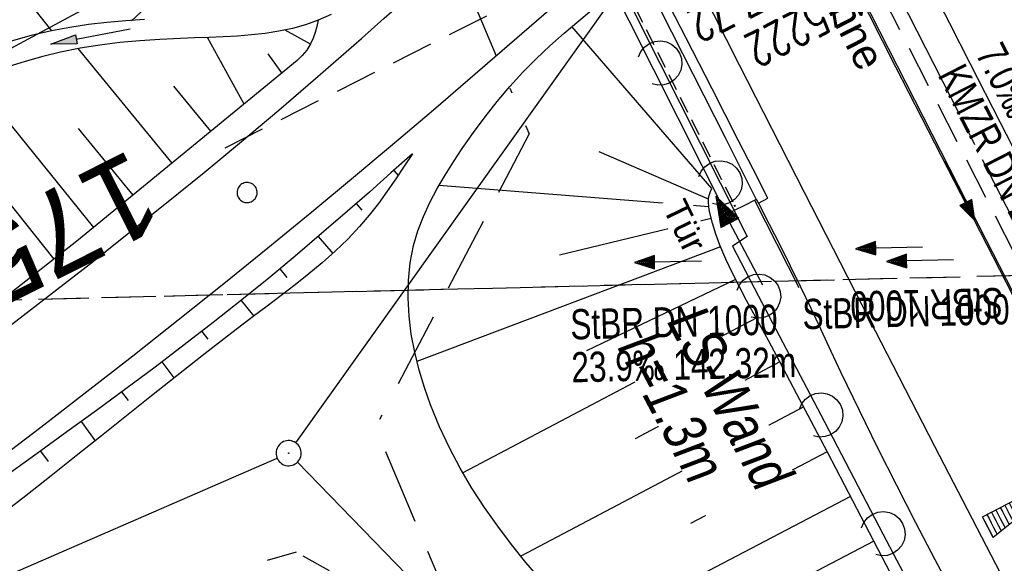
# Model space of a CAD drawing. Extents: x 508513 to 509174, y 450079 to 451036.
# Tile 30 of 51: x 508710 to 508769, y 450638 to 450670. Entities that reach past the tile are written whole.
import ezdxf
from ezdxf.enums import TextEntityAlignment as Align

# ---------------------------------------------------------------- set-up
doc = ezdxf.new("R2010")
doc.units = 0
doc.header["$LTSCALE"] = 10
doc.header["$MEASUREMENT"] = 0
for name, pattern in [('ACAD_ISO03W100', [30, 12, -18]), ('ACAD_ISO16W100', [73, 15, -6.5, 15, -6.5, 15, -7, 1, -7]), ('ACHSE', [5.5, 4, -0.5, 0.5, -0.5]), ('AUSGEZOGEN', [0]), ('LT00', [0]), ('LT12', [0.4, 0.3, -0.1]), ('LT17', [0.15, 0.1, -0.05]), ('STRICHLINIE2', [0.375, 0.25, -0.125])]:
    doc.linetypes.add(name, pattern=pattern)
doc.layers.get('0').update_dxf_attribs({"linetype": 'LT00'})
for name, color, linetype in [('--EK_FBR', 250, 'LT00'), ('--EK_Halt-Pfeil', 4, 'LT00'), ('--EK_Haltung', 7, 'STRICHLINIE2'), ('--EK_Haltung-Text', 140, 'LT00'), ('--EK_Schacht-Text', 5, 'LT00'), ('--EK_ST-93-1', 30, 'LT17'), ('--EL_DFK_AB_L', 21, 'LT00'), ('--EL_DFK_AB_P', 7, 'LT00'), ('--EL_Halt-Pfeil', 4, 'LT00'), ('--EL_Haltung', 182, 'STRICHLINIE2'), ('--EL_Haltung-Text', 182, 'LT00'), ('-AX-093', 35, 'ACHSE'), ('-QUE-40W', 11, 'Continuous'), ('BAB-KABEL', 220, 'ACAD_ISO16W100'), ('DFK_AB_L', 21, 'LT00'), ('DFK_AB_P', 7, 'LT00'), ('DFK_KATASTER', 250, 'LT00'), ('DFK_VERMPKT', 252, 'LT00'), ('DL', 182, 'LT12'), ('DL_PFEIL', 201, 'LT00'), ('DL_TEXT', 182, 'LT00'), ('LS-WAND_TEXT', 11, 'Continuous'), ('PFEIL', 140, 'AUSGEZOGEN'), ('RINNE_TEXT', 11, 'Continuous'), ('TOR_TEXT_A', 11, 'Continuous'), ('V122_AFBR_BAB', 250, 'LT00'), ('V122_BOESCH', 250, 'LT00'), ('V122_BOSCHUNG', 250, 'LT00'), ('V122_BR_KAPPE', 30, 'LT00'), ('V122_BR_WID', 30, 'LT17'), ('V122_GRABEN', 250, 'LT00'), ('V122_H_BORD', 8, 'LT00'), ('V122_LAERM', 11, 'LT00'), ('V122_LD_MARK', 250, 'LT00'), ('V122_RINNE', 182, 'LT00'), ('V122_TOR', 10, 'LT00'), ('WASSERLTG', 130, 'ACAD_ISO03W100')]:
    doc.layers.add(name, color=color, linetype=linetype)
doc.styles.add('Arial', font='ARIAL.TTF')
doc.styles.add('Beschrift', font='ARIAL.TTF')
doc.styles.add('Haltungsbeschriftung', font='ARIAL.TTF', dxfattribs={"width": 0.75})
doc.styles.add('schachtbeschriftung', font='romans.shx', dxfattribs={"width": 0.75, "height": 2})

# ---------------------------------------------------------------- blocks, each defined once
blk = doc.blocks.new('SYMB7010')
at = {"color": 0, "linetype": 'ByBlock'}
for points in [[(-0.031408, 0.499213), (-0.093728, 0.49134), (-0.15457, 0.475719), (-0.212975, 0.452595), (-0.268021, 0.422333), (-0.31884, 0.385411), (-0.36463, 0.342411), (-0.40467, 0.29401), (-0.438329, 0.240973), (-0.465074, 0.184136), (-0.484486, 0.124395), (-0.496256, 0.062692), (-0.5002, 0)], [(0.5002, 0), (0.496256, 0.062692), (0.484485, 0.124395), (0.465074, 0.184136), (0.438329, 0.240973), (0.40467, 0.29401), (0.36463, 0.342411), (0.31884, 0.385411), (0.268021, 0.422333), (0.212975, 0.452595), (0.15457, 0.475719), (0.093728, 0.49134), (0.031408, 0.499213), (-0.031408, 0.499213)], [(-0.5002, 0), (-0.496256, -0.062692), (-0.484486, -0.124395), (-0.465075, -0.184136), (-0.438329, -0.240973), (-0.404671, -0.29401), (-0.36463, -0.342411), (-0.31884, -0.385411), (-0.268021, -0.422333), (-0.212975, -0.452595), (-0.154571, -0.475719), (-0.093728, -0.49134), (-0.031408, -0.499213), (0.031408, -0.499213)], [(0.031408, -0.499213), (0.093728, -0.491341), (0.15457, -0.475719), (0.212975, -0.452595), (0.268021, -0.422333), (0.31884, -0.385411), (0.36463, -0.342411), (0.404671, -0.294011), (0.438329, -0.240974), (0.465075, -0.184136), (0.484486, -0.124395), (0.496256, -0.062692), (0.500201, 0)]]:
    blk.add_lwpolyline(points, dxfattribs=at)
blk = doc.blocks.new('SYMB0003')
at = {"color": 0, "linetype": 'ByBlock'}
for p, q in [((-0.015712, 0), (0.010166, 0.012015)), ((0, -0.021257), (-0.015712, 0)), ((0.010166, 0.012015), (0, -0.021257))]:
    blk.add_line(p, q, dxfattribs=at)
for points in [[(-0.031395, 0.499013), (-0.093691, 0.491144), (-0.154509, 0.475528), (-0.21289, 0.452414), (-0.267913, 0.422164), (-0.318712, 0.385257), (-0.364484, 0.342274), (-0.404509, 0.293893), (-0.438154, 0.240877), (-0.464888, 0.184062), (-0.484292, 0.124345), (-0.496058, 0.062667), (-0.5, 0)], [(0.5, 0), (0.496057, 0.062667), (0.484292, 0.124345), (0.464888, 0.184062), (0.438153, 0.240877), (0.404509, 0.293893), (0.364484, 0.342274), (0.318712, 0.385257), (0.267913, 0.422164), (0.21289, 0.452414), (0.154509, 0.475528), (0.093691, 0.491144), (0.031395, 0.499013), (-0.031395, 0.499013)], [(-0.5, 0), (-0.496058, -0.062667), (-0.484292, -0.124345), (-0.464888, -0.184062), (-0.438154, -0.240877), (-0.404509, -0.293893), (-0.364485, -0.342274), (-0.318712, -0.385257), (-0.267914, -0.422164), (-0.21289, -0.452414), (-0.154509, -0.475529), (-0.093691, -0.491144), (-0.031395, -0.499014), (0.031395, -0.499014)], [(0.031395, -0.499014), (0.093691, -0.491144), (0.154509, -0.475529), (0.21289, -0.452414), (0.267914, -0.422164), (0.318712, -0.385257), (0.364485, -0.342274), (0.404509, -0.293893), (0.438154, -0.240877), (0.464889, -0.184062), (0.484292, -0.124345), (0.496058, -0.062667), (0.5, 0)]]:
    blk.add_lwpolyline(points, dxfattribs=at)
blk = doc.blocks.new('SYMB0070')
at = {"color": 0, "linetype": 'ByBlock'}
for p, q in [((0.5, 0), (0.2, 0.1)), ((0.2, 0.1), (0.2, 0)), ((-0.5, 0), (0.2, 0)), ((0.468, 0), (0.21, 0.086)), ((0.21, 0.086), (0.21, -0.086)), ((0.21, -0.086), (0.468, 0)), ((0.22, -0.072), (0.437, 0)), ((0.23, -0.058), (0.405, 0)), ((0.24, -0.045), (0.374, 0)), ((0.342, 0), (0.25, 0.031)), ((0.25, 0.031), (0.25, -0.031)), ((0.25, -0.031), (0.342, 0)), ((0.26, -0.017), (0.31, 0)), ((0.27, -0.003), (0.279, 0))]:
    blk.add_line(p, q, dxfattribs=at)
for points in [[(0.2, 0), (0.2, -0.1), (0.5, 0)], [(0.437, 0), (0.22, 0.072), (0.22, -0.072)], [(0.405, 0), (0.23, 0.058), (0.23, -0.058)], [(0.374, 0), (0.24, 0.045), (0.24, -0.045)], [(0.31, 0), (0.26, 0.017), (0.26, -0.017)], [(0.279, 0), (0.27, 0.003), (0.27, -0.003)]]:
    blk.add_lwpolyline(points, dxfattribs=at)
blk = doc.blocks.new('SYMB0011')
at = {"color": 0, "linetype": 'ByBlock'}
for p, q in [((0.5, 0), (-0.5, 0)), ((0, 0.5), (0, -0.5))]:
    blk.add_line(p, q, dxfattribs=at)
blk = doc.blocks.new('SYMB7122')
at = {"color": 0, "linetype": 'ByBlock'}
for points in [[(-0.109975, -0.002365), (-0.106745, 0.026562), (-0.096041, 0.053629), (-0.078613, 0.076941), (-0.055681, 0.094866), (-0.028851, 0.106149), (0, 0.11)], [(0, 0.11), (0.028851, 0.106149), (0.055681, 0.094866), (0.078613, 0.076941), (0.096041, 0.053629), (0.106745, 0.026562), (0.109975, -0.002365)], [(-0.075234, -0.080249), (-0.093647, -0.057708), (-0.105504, -0.031126), (-0.109975, -0.002365)], [(0.109975, -0.002365), (0.105504, -0.031126), (0.093647, -0.057708), (0.075234, -0.080249)]]:
    blk.add_lwpolyline(points, dxfattribs=at)
blk = doc.blocks.new('Pfreil3')
at = {"layer": 'PFEIL'}
blk.add_hatch(color=256, dxfattribs=at).paths.add_polyline_path([(-1.549, 0.273), (-1.549, -0.273), (0, 0)])
for p, q in [((-1.549, 0), (-4.831, 0)), ((-1.549, -0.273), (-1.549, 0.273)), ((-1.549, 0.273), (0, 0)), ((0, 0), (-1.549, -0.273))]:
    blk.add_line(p, q, dxfattribs=at)

msp = doc.modelspace()

# ---------------------------------------------------------------- hatches: boundary and pattern name
at = {"layer": '-QUE-40W'}
h = msp.add_hatch(dxfattribs=at)
h.set_pattern_fill('LT_0', color=256, scale=0.3, angle=-62.64239, style=0, pattern_type=2)
h.set_pattern_definition([(297.357605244, (0.62727, 0.4323), (0.26644669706, 0.13786282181), [0.30000000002])])
h.paths.add_polyline_path([(508767.737, 450640.366), (508773.954, 450643.583), (508768.38, 450639.122)])

# ---------------------------------------------------------------- linework, layer by layer
at = {"layer": '--EK_FBR'}
msp.add_line((508754.38, 450659.067), (508754.929, 450659.366), dxfattribs=at)
at = {"layer": '--EK_FBR', "color": 2}
for points in [[(508718.284, 450758.137), (508729.606, 450734.042), (508740.331, 450711.752), (508749.343, 450693.535), (508756.273, 450679.64), (508762.562, 450667.217), (508769.527, 450653.615), (508781.039, 450631.395), (508792.396, 450609.794), (508804.236, 450587.424), (508815.966, 450565.428)], [(508770.642, 450660.308), (508768.829, 450663.862), (508767.014, 450667.415), (508765.798, 450669.794), (508764.582, 450672.173), (508763.369, 450674.554), (508762.161, 450676.937), (508761.276, 450678.693), (508760.393, 450680.45), (508759.512, 450682.208), (508752.364, 450696.659), (508751.652, 450698.028), (508750.942, 450699.399), (508750.238, 450700.772), (508749.54, 450702.149), (508748.665, 450703.906), (508747.802, 450705.669), (508746.947, 450707.436), (508746.095, 450709.205), (508744.15, 450713.242), (508742.202, 450717.279), (508740.255, 450721.315), (508738.307, 450725.351)]]:
    msp.add_lwpolyline(points, dxfattribs=at)
at = {"layer": '--EK_FBR'}
for points in [[(508706.454, 450649.28), (508710.495, 450652.364), (508714.51, 450655.484), (508716.785, 450657.279), (508719.049, 450659.089), (508721.299, 450660.915), (508723.534, 450662.759), (508725.752, 450664.623), (508727.951, 450666.51), (508729.32, 450667.706), (508730.684, 450668.909), (508732.044, 450670.115), (508733.404, 450671.322), (508734.766, 450672.527), (508736.132, 450673.726), (508737.424, 450674.849), (508738.719, 450675.968), (508740.014, 450677.087), (508741.304, 450678.21), (508742.134, 450678.94)], [(508744.974, 450673.299), (508743.174, 450671.725), (508741.134, 450669.944), (508739.09, 450668.166), (508737.042, 450666.395), (508734.986, 450664.631), (508732.922, 450662.878), (508730.328, 450660.701), (508727.718, 450658.542), (508725.096, 450656.398), (508722.463, 450654.268), (508719.754, 450652.1), (508717.034, 450649.947), (508714.3, 450647.811), (508711.552, 450645.694), (508708.789, 450643.597)], [(508754.929, 450659.366), (508754.051, 450661.097), (508753.172, 450662.828), (508751.607, 450665.898), (508750.036, 450668.966), (508748.464, 450672.033)], [(508754.38, 450659.067), (508755.018, 450657.825), (508755.652, 450656.581), (508756.278, 450655.333), (508756.894, 450654.08), (508757.503, 450652.808), (508758.102, 450651.532), (508758.699, 450650.254), (508759.298, 450648.978), (508760.378, 450646.725), (508761.482, 450644.484), (508762.607, 450642.252), (508763.748, 450640.029), (508764.903, 450637.813), (508766.069, 450635.602)]]:
    msp.add_lwpolyline(points, dxfattribs=at)
at = {"layer": '--EK_Haltung'}
msp.add_line((508758.233, 450678.339), (508779.061, 450637.704), dxfattribs=at)
at = {"layer": '--EK_ST-93-1', "ltscale": 2.5}
msp.add_line((508758.241, 450680.381), (508722.537, 450662.361), dxfattribs=at)
at = {"layer": '--EL_Haltung'}
msp.add_line((508758.233, 450678.339), (508779.061, 450637.704), dxfattribs=at)
at = {"layer": '-AX-093', "ltscale": 0.2}
msp.add_lwpolyline([(508689.707, 450827.271), (508695.304, 450814.296), (508700.975, 450801.353), (508706.719, 450788.442), (508712.535, 450775.564), (508718.425, 450762.719), (508724.387, 450749.908), (508730.422, 450737.131), (508731.501, 450734.864), (508737.62, 450722.127), (508743.807, 450709.422), (508750.058, 450696.749), (508756.369, 450684.106), (508762.735, 450671.491), (508769.153, 450658.902), (508775.619, 450646.337), (508782.129, 450633.795), (508788.678, 450621.273), (508795.262, 450608.77), (508801.879, 450596.284), (508808.523, 450583.813), (508815.191, 450571.354)], dxfattribs=at)
at = {"layer": '-QUE-40W', "flags": 128}
msp.add_lwpolyline([(508768.38, 450639.122), (508767.737, 450640.366), (508773.954, 450643.583), (508768.38, 450639.122)], dxfattribs=at)
at = {"layer": 'BAB-KABEL', "ltscale": 0.03, "flags": 128}
msp.add_lwpolyline([(508612.71, 450959.7), (508614.645, 450954.692), (508622.355, 450920.863), (508627.493, 450900.732), (508646.326, 450865.645), (508650.817, 450856.033), (508655.092, 450845.992), (508665.582, 450821.147), (508674.151, 450797.792), (508681.007, 450776.169), (508688.062, 450755.235), (508698.121, 450718.219), (508716.314, 450688.666), (508734.271, 450678.412), (508740.696, 450663.206), (508731.505, 450645.689), (508737.085, 450632.513), (508755.796, 450615.501), (508783.306, 450588.25), (508796.059, 450566.7), (508804.416, 450547.875), (508805.847, 450544.009), (508814.357, 450522.448), (508823.981, 450499.018), (508835.942, 450468.903), (508838.084, 450464.715), (508846.407, 450448.259), (508854.774, 450432.231), (508871.49, 450399.579), (508880.533, 450382.869), (508893.184, 450359.111), (508905.479, 450338.789), (508916.756, 450320.162), (508928.195, 450300.351), (508931.608, 450292.508), (508935.883, 450281.541), (508942.548, 450253.024), (508950.577, 450230.483), (508952.112, 450227.244), (508962.528, 450209.478), (508960.479, 450205.727), (508963.392, 450199.374), (508968.169, 450193.064), (508993.103, 450156.356), (508997.122, 450135.56), (509000.611, 450119.798)], dxfattribs=at)
at = {"layer": 'DFK_AB_L'}
for p, q in [((508726.776, 450644.771), (508746.31, 450672.169)), ((508726.863, 450643.621), (508771.397, 450597.836))]:
    msp.add_line(p, q, dxfattribs=at)
at = {"layer": 'DFK_KATASTER'}
for p, q in [((508703.801, 450665.114), (508714.25, 450670.733)), ((508701.638, 450633.417), (508725.653, 450643.86))]:
    msp.add_line(p, q, dxfattribs=at)
at = {"layer": 'DL'}
msp.add_line((508826.389, 450656.126), (508685.61, 450652.708), dxfattribs=at)
at = {"layer": 'V122_AFBR_BAB'}
msp.add_line((508754.38, 450659.067), (508754.929, 450659.366), dxfattribs=at)
at = {"layer": 'V122_AFBR_BAB', "color": 0}
for points in [[(508718.284, 450758.137), (508729.606, 450734.042), (508740.331, 450711.752), (508749.343, 450693.535), (508756.273, 450679.64), (508762.562, 450667.217), (508769.527, 450653.615), (508781.039, 450631.395), (508792.396, 450609.794), (508804.236, 450587.424), (508815.966, 450565.428)], [(508770.642, 450660.308), (508768.829, 450663.862), (508767.014, 450667.415), (508765.798, 450669.794), (508764.582, 450672.173), (508763.369, 450674.554), (508762.161, 450676.937), (508761.276, 450678.693), (508760.393, 450680.45), (508759.512, 450682.208), (508752.364, 450696.659), (508751.652, 450698.028), (508750.942, 450699.399), (508750.238, 450700.772), (508749.54, 450702.149), (508748.665, 450703.906), (508747.802, 450705.669), (508746.947, 450707.436), (508746.095, 450709.205), (508744.15, 450713.242), (508742.202, 450717.279), (508740.255, 450721.315), (508738.307, 450725.351)]]:
    msp.add_lwpolyline(points, dxfattribs=at)
at = {"layer": 'V122_AFBR_BAB'}
for points in [[(508706.454, 450649.28), (508710.495, 450652.364), (508714.51, 450655.484), (508716.785, 450657.279), (508719.049, 450659.089), (508721.299, 450660.915), (508723.534, 450662.759), (508725.752, 450664.623), (508727.951, 450666.51), (508729.32, 450667.706), (508730.684, 450668.909), (508732.044, 450670.115), (508733.404, 450671.322), (508734.766, 450672.527), (508736.132, 450673.726), (508737.424, 450674.849), (508738.719, 450675.968), (508740.014, 450677.087), (508741.304, 450678.21), (508742.134, 450678.94)], [(508744.974, 450673.299), (508743.174, 450671.725), (508741.134, 450669.944), (508739.09, 450668.166), (508737.042, 450666.395), (508734.986, 450664.631), (508732.922, 450662.878), (508730.328, 450660.701), (508727.718, 450658.542), (508725.096, 450656.398), (508722.463, 450654.268), (508719.754, 450652.1), (508717.034, 450649.947), (508714.3, 450647.811), (508711.552, 450645.694), (508708.789, 450643.597)], [(508754.929, 450659.366), (508754.051, 450661.097), (508753.172, 450662.828), (508751.607, 450665.898), (508750.036, 450668.966), (508748.464, 450672.033)], [(508754.38, 450659.067), (508755.018, 450657.825), (508755.652, 450656.581), (508756.278, 450655.333), (508756.894, 450654.08), (508757.503, 450652.808), (508758.102, 450651.532), (508758.699, 450650.254), (508759.298, 450648.978), (508760.378, 450646.725), (508761.482, 450644.484), (508762.607, 450642.252), (508763.748, 450640.029), (508764.903, 450637.813), (508766.069, 450635.602)]]:
    msp.add_lwpolyline(points, dxfattribs=at)
at = {"layer": 'V122_BOESCH'}
for points in [[(508706.351, 450676.797), (508707.744, 450675.018), (508709.139, 450673.24), (508710.665, 450671.302), (508712.193, 450669.365)], [(508741.387, 450636.593), (508740.5, 450637.638), (508739.642, 450638.707), (508738.816, 450639.802), (508738.027, 450640.924), (508737.281, 450642.077), (508736.581, 450643.263), (508735.933, 450644.483), (508735.342, 450645.74), (508734.812, 450647.036), (508734.447, 450648.069), (508734.129, 450649.12), (508733.864, 450650.186), (508733.66, 450651.259), (508733.524, 450652.335), (508733.463, 450653.408), (508733.483, 450654.472), (508733.592, 450655.523), (508733.797, 450656.553), (508734.056, 450657.428), (508734.383, 450658.285), (508734.768, 450659.125), (508735.201, 450659.949), (508735.674, 450660.756), (508736.176, 450661.55), (508736.697, 450662.329), (508737.372, 450663.292), (508738.067, 450664.233), (508738.787, 450665.148), (508739.534, 450666.034), (508740.314, 450666.889), (508741.109, 450667.694), (508741.934, 450668.472), (508742.784, 450669.227), (508743.653, 450669.964), (508744.538, 450670.687)], [(508728.104, 450669.987), (508728.016, 450669.623), (508727.917, 450669.264), (508727.796, 450668.913), (508727.644, 450668.576), (508727.421, 450668.213), (508727.15, 450667.881), (508726.84, 450667.589), (508713.706, 450656.799), (508697.629, 450644.225), (508682.815, 450633.748)], [(508733.733, 450662.028), (508732.445, 450660.883), (508731.156, 450659.742), (508729.861, 450658.605), (508728.303, 450657.257), (508726.734, 450655.922), (508725.15, 450654.603), (508723.552, 450653.303), (508721.842, 450651.949), (508720.115, 450650.616), (508718.375, 450649.3), (508716.625, 450647.998), (508714.865, 450646.707), (508713.101, 450645.423), (508711.333, 450644.143), (508709.564, 450642.865), (508707.546, 450641.402), (508705.529, 450639.938), (508703.512, 450638.475), (508701.493, 450637.015), (508699.471, 450635.56), (508698.06, 450634.55), (508696.648, 450633.543), (508695.236, 450632.537)], [(508733.733, 450662.028), (508733.236, 450661.275), (508732.735, 450660.527), (508732.222, 450659.789), (508731.694, 450659.065), (508731.145, 450658.361), (508730.569, 450657.682), (508729.863, 450656.928), (508729.121, 450656.209), (508728.348, 450655.518), (508727.55, 450654.851), (508726.733, 450654.202), (508725.903, 450653.565), (508725.067, 450652.935), (508724.23, 450652.307), (508722.694, 450651.14), (508721.173, 450649.962), (508719.663, 450648.777), (508718.161, 450647.586), (508716.663, 450646.392), (508715.167, 450645.195), (508713.669, 450643.999), (508712.165, 450642.806), (508710.653, 450641.618), (508709.531, 450640.747)], [(508762.491, 450636.549), (508761.493, 450638.456), (508760.498, 450640.363), (508759.505, 450642.27), (508758.512, 450644.175), (508757.515, 450646.078), (508756.672, 450647.679), (508755.823, 450649.277), (508754.968, 450650.875), (508754.105, 450652.472), (508753.667, 450653.278), (508753.237, 450654.087), (508752.822, 450654.902), (508752.433, 450655.727), (508752.079, 450656.563), (508751.835, 450657.219), (508751.626, 450657.89), (508751.458, 450658.582), (508751.409, 450658.856), (508751.385, 450659.13), (508751.404, 450659.398), (508751.452, 450659.586), (508751.522, 450659.771), (508751.601, 450659.955)]]:
    msp.add_lwpolyline(points, dxfattribs=at)
at = {"layer": 'V122_BOSCHUNG'}
for p, q in [((508722.75, 450675.427), (508716.953, 450669.955)), ((508727.638, 450668.565), (508726.129, 450669.404)), ((508751.598, 450659.946), (508743.241, 450669.616)), ((508723.68, 450664.993), (508721.5, 450668.964)), ((508719.383, 450661.464), (508713.776, 450668.296)), ((508725.937, 450666.847), (508725.112, 450667.989)), ((508714.715, 450657.628), (508707.533, 450666.512)), ((508721.697, 450663.364), (508719.49, 450666.057)), ((508717.064, 450659.558), (508713.805, 450663.536)), ((508751.392, 450659.307), (508744.864, 450662.141)), ((508732.612, 450661.031), (508732.875, 450660.734)), ((508712.346, 450655.736), (508708.477, 450660.586)), ((508751.408, 450658.864), (508735.309, 450660.139)), ((508730.366, 450659.047), (508730.712, 450658.652)), ((508751.555, 450658.159), (508742.508, 450655.973)), ((508728.104, 450657.086), (508728.971, 450656.072)), ((508752.119, 450656.463), (508733.993, 450649.636)), ((508725.822, 450655.159), (508726.24, 450654.651)), ((508753.013, 450654.522), (508744.122, 450650.26)), ((508723.509, 450653.269), (508724.255, 450652.326)), ((508754.247, 450652.209), (508736.743, 450642.979)), ((508721.158, 450651.418), (508721.512, 450650.959)), ((508718.779, 450649.603), (508719.497, 450648.646)), ((508755.643, 450649.615), (508747.016, 450645.007)), ((508716.375, 450647.814), (508716.76, 450647.295)), ((508757.074, 450646.917), (508740.189, 450638.019)), ((508713.957, 450646.045), (508714.796, 450644.898)), ((508711.528, 450644.285), (508711.987, 450643.657)), ((508758.48, 450644.237), (508750.327, 450639.971)), ((508759.873, 450641.565), (508744.305, 450633.447)), ((508761.252, 450638.917), (508753.904, 450635.069))]:
    msp.add_line(p, q, dxfattribs=at)
at = {"layer": 'V122_BR_KAPPE'}
for points in [[(508753.499, 450658.915), (508752.47, 450658.41), (508733.602, 450695.887), (508734.407, 450696.273)], [(508734.407, 450696.273), (508735.418, 450696.79), (508739.55, 450688.477), (508746.631, 450674.337), (508752.384, 450662.989), (508754.245, 450659.286), (508753.499, 450658.915)]]:
    msp.add_lwpolyline(points, dxfattribs=at)
at = {"layer": 'V122_GRABEN'}
for points in [[(508728.874, 450670.335), (508728.104, 450669.987), (508727.345, 450669.716), (508726.565, 450669.501), (508725.764, 450669.333), (508724.948, 450669.206), (508724.118, 450669.114), (508723.279, 450669.047), (508722.433, 450669.001), (508721.582, 450668.967), (508720.731, 450668.938), (508719.882, 450668.907), (508718.663, 450668.848), (508717.456, 450668.765), (508716.259, 450668.653), (508715.073, 450668.506), (508713.898, 450668.319), (508712.734, 450668.086), (508711.675, 450667.83), (508710.623, 450667.537), (508709.577, 450667.214)], [(508717.746, 450670.03), (508716.618, 450669.954), (508715.498, 450669.855), (508714.387, 450669.729), (508713.285, 450669.567), (508712.193, 450669.365), (508710.98, 450669.085), (508709.777, 450668.751)]]:
    msp.add_lwpolyline(points, dxfattribs=at)
at = {"layer": 'V122_H_BORD'}
msp.add_line((508756.804, 450654.021), (508754.152, 450659.226), dxfattribs=at)
msp.add_lwpolyline([(508816.07, 450565.466), (508813.127, 450570.983), (508810.185, 450576.5), (508807.245, 450582.019), (508804.306, 450587.538), (508800.976, 450593.801), (508797.65, 450600.066), (508794.331, 450606.334), (508791.017, 450612.605), (508787.712, 450618.881), (508784.414, 450625.161), (508781.127, 450631.446), (508777.402, 450638.599), (508773.692, 450645.759), (508769.996, 450652.927), (508766.316, 450660.103), (508762.653, 450667.287), (508760.563, 450671.404), (508758.477, 450675.522), (508756.392, 450679.642)], dxfattribs=at)
at = {"layer": 'V122_LAERM'}
for p, q in [((508744.893, 450674.582), (508748.49, 450667.436)), ((508748.49, 450667.436), (508752.087, 450660.291)), ((508754.384, 450653.528), (508758.095, 450646.441)), ((508758.095, 450646.441), (508761.806, 450639.354)), ((508761.806, 450639.354), (508765.517, 450632.266))]:
    msp.add_line(p, q, dxfattribs=at)
msp.add_lwpolyline([(508752.087, 450660.291), (508753.699, 450657.089), (508752.823, 450656.509), (508754.384, 450653.528)], dxfattribs=at)
at = {"layer": 'V122_LD_MARK'}
msp.add_lwpolyline([(508804.849, 450568.75), (508800.711, 450576.496), (508796.58, 450584.245), (508792.582, 450591.765), (508788.592, 450599.289), (508784.613, 450606.819), (508780.644, 450614.354), (508776.687, 450621.896), (508772.742, 450629.444), (508768.812, 450636.999), (508764.896, 450644.562), (508760.997, 450652.133), (508757.114, 450659.713), (508753.249, 450667.301), (508749.402, 450674.899), (508745.576, 450682.508), (508741.77, 450690.126), (508737.986, 450697.756), (508733.454, 450706.969), (508728.957, 450716.2), (508724.494, 450725.447)], dxfattribs=at)
at = {"layer": 'V122_RINNE'}
msp.add_line((508754.38, 450659.067), (508754.269, 450659.291), dxfattribs=at)
at = {"layer": 'WASSERLTG', "ltscale": 0.015}
msp.add_lwpolyline([(508792.861, 450567.086), (508792.361, 450567.071), (508791.314, 450567.04), (508788.357, 450567.438), (508772.345, 450595.95), (508732.717, 450634.957), (508726.799, 450638.25), (508694.809, 450629.268), (508681.218, 450620.458), (508660.486, 450605.874)], dxfattribs=at)

# ---------------------------------------------------------------- block references
at = {"layer": '--EK_Halt-Pfeil', "yscale": 4, "zscale": 4}
for p, xscale, rotation in [((508766.384, 450659.831), 4.000000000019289, 297.1386200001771), ((508748.972, 450655.577), 3.99999999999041, 181.3899400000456)]:
    msp.add_blockref('SYMB0070', p, dxfattribs=dict(at, xscale=xscale, rotation=rotation))
at = {"layer": '--EL_DFK_AB_P', "xscale": 1.500000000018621, "yscale": 1.5, "zscale": 1.5, "rotation": 264.7377099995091}
msp.add_blockref('SYMB0003', (508726.34, 450644.159), dxfattribs=at)
at = {"layer": '--EL_Halt-Pfeil', "yscale": 4, "zscale": 4}
for p, xscale, rotation in [((508766.384, 450659.831), 4.000000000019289, 297.1386200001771), ((508762.175, 450656.406), 3.999999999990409, 181.3899400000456)]:
    msp.add_blockref('SYMB0070', p, dxfattribs=dict(at, xscale=xscale, rotation=rotation))
at = {"layer": 'DFK_AB_P', "xscale": 1.500000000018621, "yscale": 1.5, "zscale": 1.5, "rotation": 264.7377099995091}
msp.add_blockref('SYMB0003', (508726.34, 450644.159), dxfattribs=at)
at = {"layer": 'DFK_VERMPKT', "xscale": 1.200000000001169, "yscale": 1.200000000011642, "zscale": 1.2, "rotation": 264.7377100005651}
msp.add_blockref('SYMB7010', (508723.86, 450659.709), dxfattribs=at)
at = {"layer": 'DL_PFEIL', "xscale": 3.999999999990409, "yscale": 4, "zscale": 4, "rotation": 181.3899400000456}
msp.add_blockref('SYMB0070', (508764.013, 450655.645), dxfattribs=at)
at = {"layer": 'PFEIL', "rotation": 191.0646092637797}
msp.add_blockref('Pfreil3', (508712.15, 450668.56), dxfattribs=at)
at = {"layer": 'V122_BR_WID', "xscale": 0.1, "yscale": 0.1, "zscale": 0.1, "rotation": 295.821}
msp.add_blockref('SYMB0011', (508752.965, 450658.909), dxfattribs=at)
at = {"layer": 'V122_LAERM', "xscale": 12, "yscale": 12, "zscale": 12}
for p, rotation in [((508748.49, 450667.436), 296.71978), ((508752.087, 450660.291), 296.71978), ((508754.384, 450653.528), 297.63975), ((508758.095, 450646.441), 297.63975), ((508761.806, 450639.354), 297.63975)]:
    msp.add_blockref('SYMB7122', p, dxfattribs=dict(at, rotation=rotation))

# ---------------------------------------------------------------- texts
at = {"layer": '--EK_Haltung-Text', "style": 'Haltungsbeschriftung', "width": 0.75}
msp.add_text('7.0‰ 47.16m', height=1.8, rotation=-62.86137, dxfattribs=at).set_placement((508767.298, 450668.002))
at = {"layer": '--EK_Schacht-Text', "style": 'schachtbeschriftung', "width": 0.75}
for s, p in [('D=427.72', (508758.912, 450674.986)), ('175222', (508760.226, 450672.423))]:
    msp.add_text(s, height=2, rotation=-152.86137, dxfattribs=at).set_placement(p)
at = {"layer": '--EK_ST-93-1', "style": 'Beschrift'}
msp.add_text('175,800', height=5, rotation=-153.27174, dxfattribs=at).set_placement((508718.075, 450660.107), align=Align.MIDDLE_LEFT)
at = {"layer": '--EL_Haltung-Text', "style": 'Haltungsbeschriftung', "width": 0.75}
msp.add_text('KMZR DN 250', height=1.8, rotation=-62.86137, dxfattribs=at).set_placement((508765.048, 450666.728))
at = {"layer": 'DL_TEXT', "style": 'Haltungsbeschriftung', "width": 0.75}
msp.add_text('StBR 1000', height=1.8, rotation=-178.61008, dxfattribs=at).set_placement((508768.955, 450654.028))
at = {"layer": 'RINNE_TEXT', "insert": (508757.087, 450677.372), "char_height": 1.8, "attachment_point": 1, "rotation": 296.821, "style": 'Arial'}
msp.add_mtext('Bordrinne', dxfattribs=at)

# ---------------------------------------------------------------- next in the draw order: texts
at = {"layer": 'LS-WAND_TEXT', "insert": (508745.853, 450650.548), "char_height": 2.5, "attachment_point": 7, "rotation": 297.821, "line_spacing_factor": 0.8, "style": 'Beschrift', "bg_fill": 3, "box_fill_scale": 1, "bg_fill_color": 256, "bg_fill_transparency": 7190816}
msp.add_mtext('{\\Q7;\\W0.8;LS-Wand\\Ph=1.3m}', dxfattribs=at)
at = {"layer": 'TOR_TEXT_A', "insert": (508748.61, 450658.794), "char_height": 1.5, "attachment_point": 7, "rotation": 295.821, "style": 'Beschrift', "bg_fill": 3, "box_fill_scale": 1.15, "bg_fill_color": 256, "bg_fill_transparency": 0}
msp.add_mtext('Tür', dxfattribs=at)

# ---------------------------------------------------------------- next in the draw order: linework, layer by layer
at = {"layer": '--EK_Haltung'}
msp.add_line((508826.389, 450656.126), (508685.61, 450652.708), dxfattribs=at)
at = {"layer": '--EL_DFK_AB_L'}
for p, q in [((508726.776, 450644.771), (508746.31, 450672.169)), ((508726.863, 450643.621), (508771.397, 450597.836))]:
    msp.add_line(p, q, dxfattribs=at)
at = {"layer": '--EL_Haltung'}
msp.add_line((508826.389, 450656.126), (508685.61, 450652.708), dxfattribs=at)
at = {"layer": 'V122_BR_WID'}
msp.add_line((508746.331, 450672.11), (508752.965, 450658.909), dxfattribs=at)

# ---------------------------------------------------------------- next in the draw order: block references
at = {"layer": 'V122_TOR', "xscale": 6.000000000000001, "yscale": 6, "zscale": 6, "rotation": 117.821}
msp.add_blockref('SYMB0070', (508753.228, 450656.843), dxfattribs=at)

# ---------------------------------------------------------------- next in the draw order: texts
at = {"layer": '--EK_Haltung-Text', "style": 'Haltungsbeschriftung', "width": 0.75}
for s, p in [('StBR DN 1000', (508743.172, 450650.939)), ('23.9‰ 142.32m', (508743.234, 450648.38))]:
    msp.add_text(s, height=1.8, rotation=1.38992, dxfattribs=at).set_placement(p)
at = {"layer": '--EL_Haltung-Text', "style": 'Haltungsbeschriftung', "width": 0.75}
msp.add_text('StBR DN 1000', height=1.8, rotation=1.38992, dxfattribs=at).set_placement((508757.022, 450651.553))

doc.saveas('drawing.dxf')
